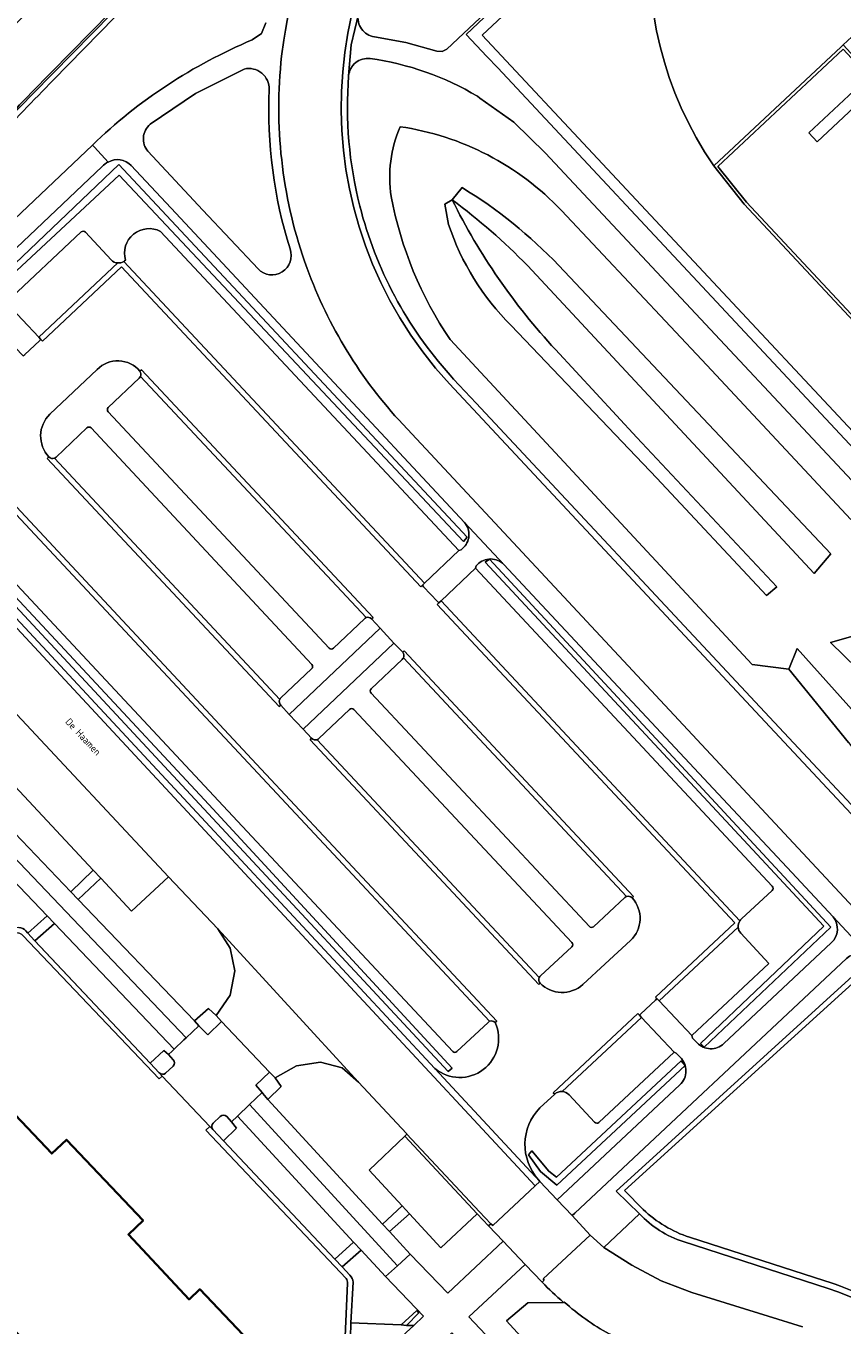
# Model space of a CAD drawing. Header units: metres. Extents: x 183400 to 185591, y 327112 to 329102.
# Tile 89 of 107: x 184531 to 184612, y 328553 to 328682. Entities that reach past the tile are written whole.
import ezdxf

# ---------------------------------------------------------------- set-up
doc = ezdxf.new("R2010")
doc.units = ezdxf.units.M
for name, color, linetype, lineweight in [('B-WE-GR-BEPLANTING_CULTUUR_BODEMBEDEKKER-GV', 90, 'Continuous', 18), ('B-WE-GR-BEPLANTING_CULTUUR_HEESTERS-GV', 90, 'Continuous', 18), ('B-WE-GR-GRAS-GV', 60, 'Continuous', 13), ('B-WE-GR-GROENVOORZIENING-GV', 80, 'Continuous', 18), ('B-WE-GR-HAAG-GV', 90, 'GR-HAAG1', 13), ('B-WE-IE-TERREINAFSCHEIDING_KUNSTMATIG_HEKWERK-G', 20, 'IE-TERREINAFSCHEIDING-KUNSTMATIG', 18), ('B-WE-OG-BEBOUWING-GV', 7, 'Continuous', 35), ('B-WE-OG-BEBOUWING_STRAATNAAM-T35', 50, 'Continuous', 35), ('B-WE-VH-GOOT-G', 170, 'Continuous', 18), ('B-WE-VH-VERHARDING-GV', 252, 'Continuous', 18), ('B-WE-VH-VERHARDING_ASFALT-GV', 252, 'Continuous', 18), ('B-WE-VH-VERHARDING_BETONSTRAATSTEEN-GV', 252, 'Continuous', 18), ('B-WE-VH-VERHARDING_TEGEL-GV', 252, 'Continuous', 18)]:
    doc.layers.add(name, color=color, linetype=linetype, lineweight=lineweight)
doc.styles.add('NLCS-ISO-M200-T25', font='NLCS-ISO.ttf')
doc.linetypes.add('GR-HAAG1', pattern='A,6,[176,NLCS.SHX,S=0.125,R=0,X=0,Y=0],-2', length=8)
doc.linetypes.add('IE-TERREINAFSCHEIDING-KUNSTMATIG', pattern='A,4,[82,NLCS.SHX,S=0.75,R=90,X=0,Y=0],4,-2', length=10)

msp = doc.modelspace()

# ---------------------------------------------------------------- linework, layer by layer
at = {"layer": 'B-WE-GR-BEPLANTING_CULTUUR_BODEMBEDEKKER-GV', "flags": 128}
for points in [[(184528.118, 328608.833), (184525.766, 328606.592), (184535.53, 328596.405), (184537.749, 328598.55), (184528.118, 328608.833)], [(184547.799, 328583.605), (184549.177, 328584.834), (184549.936, 328584.142), (184551.344, 328586.157), (184551.782, 328588.576), (184551.339, 328590.813), (184550.111, 328592.735), (184545.217, 328597.904), (184541.544, 328594.498), (184538.498, 328597.751), (184536.241, 328595.664), (184547.799, 328583.605)], [(184545.567, 328580.603), (184545.776, 328580.802), (184533.895, 328593.274), (184531.947, 328591.566), (184543.395, 328579.413), (184544.762, 328580.673), (184545.2, 328580.274), (184545.567, 328580.603)], [(184568.649, 328572.167), (184568.875, 328572.384), (184568.837, 328572.425), (184564.069, 328577.539), (184562.453, 328578.937), (184560.308, 328579.502), (184557.901, 328579.139), (184555.78, 328577.944), (184556.404, 328577.113), (184555.08, 328575.827), (184566.452, 328563.46), (184568.394, 328565.253), (184565.13, 328568.791), (184568.649, 328572.167)], [(184561.729, 328559.958), (184563.583, 328561.671), (184552.063, 328574.172), (184551.474, 328573.608), (184551.952, 328572.959), (184550.667, 328571.712), (184561.729, 328559.958)], [(184575.849, 328564.457), (184572.235, 328561.089), (184569.109, 328564.478), (184567.149, 328562.702), (184569.197, 328560.475), (184572.938, 328556.594), (184578.405, 328561.747), (184576.959, 328563.28), (184575.849, 328564.457)]]:
    msp.add_lwpolyline(points, close=True, dxfattribs=at)
for points in [[(184533.167, 328594.039), (184530.427, 328596.916), (184523.045, 328604.661), (184520.427, 328602.167), (184519.159, 328600.959), (184521.039, 328598.925), (184515.881, 328594.179), (184516.961, 328592.971, -0.1181316), (184517.711, 328593.209), (184522.664, 328593.078), (184530.373, 328592.875, -0.2022852), (184531.072, 328592.558), (184531.216, 328592.348), (184531.25, 328592.311)], [(184580.595, 328559.445), (184575.023, 328554.242), (184578.914, 328550.133), (184584.348, 328544.352), (184585.931, 328546.032), (184578.748, 328553.854), (184580.872, 328555.638), (184584.404, 328555.69, -0.0201258), (184582.284, 328557.695)]]:
    msp.add_lwpolyline(points, format="xyb", close=True, dxfattribs=at)
at = {"layer": 'B-WE-GR-BEPLANTING_CULTUUR_HEESTERS-GV', "flags": 128}
for points in [[(184620.744, 328628.961), (184586.403, 328665.65), (184582.619, 328669.693), (184579.468, 328672.775), (184576.118, 328675.154), (184575.875, 328675.327, 0.101217), (184565.217, 328679.068, 0.429135), (184563.086, 328677.352, 0.0819722), (184564.194, 328664.445, 0.1212508), (184573.157, 328647.665), (184573.504, 328647.283), (184575.728, 328644.902), (184603.435, 328615.248), (184618.209, 328599.444)], [(184612.673, 328611.218), (184606.765, 328618.491), (184603.13, 328618.947), (184573.156, 328651.187, -0.1022749), (184567.304, 328665.386, -0.1376179), (184568.183, 328672.311, -0.1693513), (184584.196, 328663.989), (184598.639, 328648.668), (184612.912, 328633.347, -0.2032879)]]:
    msp.add_lwpolyline(points, format="xyb", dxfattribs=at)
for points in [[(184574.242, 328630.341), (184574.381, 328630.466, 0.4224816), (184574.574, 328633.053), (184545.938, 328663.72), (184541.515, 328668.452, 0.3515018), (184539.216, 328668.8, 0.0962049), (184538.632, 328668.366), (184526.812, 328657.176), (184528.893, 328654.968), (184529.106, 328654.881), (184536.557, 328661.869, -0.388813), (184536.984, 328661.847), (184539.523, 328659.118, 0.2189161), (184540.186, 328658.795, 0.1393507), (184540.781, 328658.934, 0.0241756), (184540.938, 328659.068, -0.6596356), (184544.429, 328661.923), (184574.021, 328630.267)], [(184542.364, 328648.057, 0.4461263), (184538.132, 328648.227), (184533.44, 328643.796, 0.4073064), (184533.341, 328639.551, 0.3349083), (184533.896, 328639.421, 0.1260891), (184534.052, 328639.524), (184537.108, 328642.441, -0.399497), (184537.526, 328642.43), (184559.429, 328618.947, -0.4578132), (184559.409, 328618.532), (184556.37, 328615.64, 0.13945), (184556.25, 328615.495, 0.2972114), (184556.343, 328614.92), (184557.192, 328614.019), (184566.209, 328622.569), (184565.349, 328623.49, 0.3271324), (184564.814, 328623.609, 0.0865619), (184564.653, 328623.481), (184561.571, 328620.58, -0.4413146), (184561.145, 328620.58), (184539.233, 328644.036, -0.3962583), (184539.237, 328644.465), (184542.305, 328647.375), (184542.419, 328647.522, 0.274745)], [(184573.831, 328580.561, -0.404766), (184573.416, 328580.575), (184550.625, 328604.948), (184525.938, 328631.36, -0.4897357), (184525.959, 328631.795), (184529.127, 328634.862, 0.2976543), (184529.048, 328635.43, 0.3446616), (184525.421, 328635.866, 0.4227564), (184524.816, 328629.212), (184548.039, 328604.272), (184571.651, 328578.89, 0.7974784), (184577.622, 328583.436, 0.3264127), (184577.076, 328583.568, 0.1418502), (184576.914, 328583.455)], [(184611.161, 328593.929), (184607.055, 328598.337), (184598.809, 328607.152), (184578.49, 328628.879, 0.4201906), (184575.865, 328628.88), (184575.73, 328628.738), (184575.66, 328628.521), (184605.123, 328596.978, -0.4358296), (184605.111, 328596.542), (184602.06, 328593.719, 0.0634246), (184601.913, 328593.55, 0.186873), (184601.724, 328592.903, 0.1488156), (184601.99, 328592.297), (184604.785, 328589.309), (184597.129, 328582.148), (184597.2, 328581.905), (184597.652, 328581.43, 0.4168768), (184600.317, 328581.363), (184610.977, 328591.337, 0.3966329)], [(184591.204, 328595.818, 0.2812621), (184590.667, 328595.949, 0.1158552), (184590.5, 328595.845), (184587.391, 328592.952, -0.4179864), (184586.97, 328592.966), (184565.309, 328616.128, -0.4437884), (184565.334, 328616.554), (184568.402, 328619.474, 0.0568811), (184568.529, 328619.629, 0.308168), (184568.447, 328620.181), (184567.584, 328621.089), (184558.568, 328612.561), (184559.405, 328611.645, 0.2867173), (184559.974, 328611.504, 0.0114364), (184560.125, 328611.622), (184563.162, 328614.505, -0.3967615), (184563.598, 328614.498), (184585.239, 328591.375, -0.4195781), (184585.227, 328590.946), (184582.131, 328588.074, 0.125887), (184582.007, 328587.919, 0.294389), (184582.079, 328587.362, 0.4081359), (184586.33, 328587.231), (184588.532, 328589.281), (184591.054, 328591.575, 0.4119661)], [(184595.956, 328577.272, 0.4375001), (184595.965, 328580.008), (184595.595, 328580.414), (184595.387, 328580.506), (184587.925, 328573.526, -0.4398022), (184587.493, 328573.558), (184584.956, 328576.289, 0.1892384), (184584.265, 328576.614, 0.2187447), (184583.532, 328576.33), (184582.066, 328574.97, 0.3994092), (184581.933, 328567.857), (184582.067, 328567.684), (184583.774, 328565.869)]]:
    msp.add_lwpolyline(points, format="xyb", close=True, dxfattribs=at)
for points in [[(184527.761, 328656.627), (184540.274, 328668.565), (184574.86, 328631.582), (184574.484, 328631.178), (184540.321, 328667.515), (184528.173, 328656.22), (184527.761, 328656.627)], [(184573.356, 328578.912), (184572.971, 328578.588), (184548.73, 328604.659), (184524.33, 328630.842), (184524.056, 328631.784), (184524.582, 328631.969), (184525.021, 328631.008), (184549.202, 328605.087), (184573.356, 328578.912)], [(184597.994, 328581.365), (184610.237, 328592.995), (184576.638, 328629.122), (184577.05, 328629.396), (184610.947, 328592.908), (184598.372, 328580.992), (184597.994, 328581.365)], [(184580.926, 328570.327), (184581.268, 328570.711), (184582.956, 328568.701), (184583.709, 328568.092), (184596.076, 328579.661), (184596.463, 328579.184), (184583.735, 328567.328), (184582.138, 328568.663), (184580.926, 328570.327)]]:
    msp.add_lwpolyline(points, close=True, dxfattribs=at)
at = {"layer": 'B-WE-GR-GRAS-GV', "flags": 128}
for points in [[(184564.048, 328683.479, 0.4325479), (184565.642, 328681.231), (184568.775, 328680.671), (184571.834, 328679.793), (184572.356, 328679.763), (184572.816, 328680.011), (184581.626, 328688.296), (184584.064, 328690.589, -0.3099586), (184614.534, 328731.787, -0.2947752), (184662.205, 328720.049), (184664.34, 328722.062), (184658.545, 328728.272, 0.4018278), (184603.387, 328729.31), (184575.661, 328703.4, 0.1122405), (184565.73, 328688.831)], [(184557.268, 328660.182, -0.0864061), (184555.203, 328676.002, 0.4962463), (184552.721, 328678.03), (184547.875, 328675.603), (184543.399, 328672.547, 0.4216728), (184543.173, 328669.872), (184548.633, 328664.04), (184554.093, 328658.203, 0.810285)], [(184573.359, 328665.053, -0.041558), (184580.825, 328658.536), (184609.29, 328627.986), (184610.945, 328629.932), (184583.949, 328658.536, 0.0654154), (184574.335, 328666.273)], [(184580.825, 328658.536, 0.041558), (184573.359, 328665.053), (184574.335, 328666.273, -0.0654154), (184583.949, 328658.536), (184610.945, 328629.932), (184609.29, 328627.986)], [(184573.359, 328665.053, 0.0718299), (184583.612, 328650.203), (184591.686, 328641.493), (184605.567, 328626.654), (184604.546, 328625.804), (184593.651, 328637.46), (184579.21, 328652.603, -0.1182174), (184573.002, 328662.619), (184572.619, 328664.641)], [(184573.359, 328665.053), (184572.619, 328664.641), (184573.002, 328662.619, 0.1182174), (184579.21, 328652.603), (184593.651, 328637.46), (184604.546, 328625.804), (184605.567, 328626.654), (184591.686, 328641.493), (184583.612, 328650.203, -0.0718299)], [(184629.642, 328610.417, -0.0315299), (184631.614, 328609.285), (184645.652, 328594.766), (184648.933, 328597.648), (184630.502, 328617.31), (184626.705, 328617.017), (184621.824, 328613.218), (184613.108, 328621.777), (184610.888, 328621.152), (184620.109, 328612.18), (184624.951, 328609.605), (184627.239, 328608.33)], [(184650.405, 328590.268), (184650.584, 328588.423), (184651.361, 328585.708), (184647.585, 328583.351), (184638.851, 328591.969), (184629.316, 328602.636, 0.0943687), (184624.683, 328606.183), (184616.969, 328610.061), (184607.591, 328620.553), (184606.765, 328618.491), (184612.673, 328611.218), (184619.772, 328601.826), (184633.95, 328586.587, 0.0698617), (184644.401, 328578.101, 0.3960141), (184654.373, 328578.958, 0.1741215), (184656.644, 328587.028), (184652.114, 328591.863)], [(184644.506, 328560.419, -0.0598613), (184635.556, 328567.841), (184615.128, 328589.664, 0.396296), (184612.481, 328589.803), (184585.523, 328564.552), (184585.252, 328564.298), (184587.051, 328562.367), (184588.402, 328561.12), (184591.955, 328564.48), (184589.644, 328566.732), (184614.904, 328589.695), (184615.254, 328589.31), (184590.455, 328566.769), (184592.316, 328564.912, 0.1159442), (184596.91, 328562.147), (184610.349, 328557.828, -0.1275082), (184624.805, 328548.671), (184650.586, 328521.137), (184671.035, 328540.6, 0.1489025), (184677.311, 328551.706), (184677.506, 328552.582), (184678.261, 328552.657), (184678.298, 328552.915, -0.1482375), (184649.276, 328557.685, -0.0272074)], [(184623.882, 328548.665), (184648.175, 328522.717), (184650.599, 328520.206), (184673.101, 328541.836, 0.1091432), (184677.787, 328550.836), (184678.261, 328552.657), (184677.506, 328552.582), (184677.311, 328551.706, -0.1489025), (184671.035, 328540.6), (184650.586, 328521.137), (184624.805, 328548.671, 0.1275082), (184610.349, 328557.828), (184596.91, 328562.147, -0.1159442), (184592.316, 328564.912), (184590.455, 328566.769), (184615.254, 328589.31), (184614.904, 328589.695), (184589.644, 328566.732), (184591.955, 328564.48, 0.1273496), (184596.287, 328561.712), (184610.679, 328557.05, -0.1269075)], [(184562.446, 328559.196), (184563.215, 328558.379, -0.1705718), (184563.523, 328557.686), (184563.32, 328553.666), (184563.319, 328553.651), (184568.305, 328553.447), (184569.841, 328554.879), (184570.04, 328554.658), (184568.827, 328553.402), (184569.55, 328553.379), (184570.511, 328554.316), (184566.741, 328558.243), (184564.315, 328560.876)], [(184599.337, 328528.926), (184610.544, 328539.276), (184617.954, 328531.251), (184618.205, 328531.093), (184618.482, 328531.201), (184621.769, 328534.169), (184619.688, 328536.354), (184615.025, 328541.673), (184610.997, 328544.755), (184606.368, 328546.83), (184594.808, 328550.384), (184592.118, 328551.371), (184588.933, 328552.552, -0.0553677), (184584.465, 328555.721), (184584.421, 328555.675), (184584.404, 328555.69), (184580.872, 328555.638), (184578.748, 328553.854), (184585.931, 328546.032), (184584.348, 328544.352), (184599.07, 328528.68)]]:
    msp.add_lwpolyline(points, format="xyb", close=True, dxfattribs=at)
for points in [[(184553.231, 328697.689), (184531.627, 328675.691, 0.0099987), (184519.245, 328662.471), (184511.131, 328653.862), (184511.572, 328653.463, 0.3049046), (184510.611, 328644.841), (184537.658, 328670.493, -0.0929453), (184553.512, 328680.915), (184554.443, 328681.568), (184554.877, 328682.619)], [(184553.691, 328697.304), (184533.777, 328676.935, 0.0082609), (184522.125, 328664.617), (184512.909, 328654.548, 0.2246223), (184511.281, 328645.805), (184510.859, 328645.673, -0.2045842), (184511.94, 328653.958, -0.052896), (184513.285, 328655.766), (184519.373, 328662.356, -0.0100434), (184531.75, 328675.57), (184553.354, 328697.568)], [(184617.724, 328685.22), (184621.068, 328681.561), (184609.568, 328670.815), (184608.734, 328671.704), (184614.685, 328677.256), (184612.147, 328680.003), (184599.717, 328668.376), (184602.547, 328664.819), (184631.361, 328634.006), (184659.293, 328604.156), (184663.737, 328608.31), (184666.305, 328605.533), (184661.91, 328601.407, 0.3789971), (184709.686, 328599.426)], [(184612.912, 328633.347), (184598.639, 328648.668), (184584.196, 328663.989, 0.1693513), (184568.183, 328672.311, 0.1376179), (184567.304, 328665.386, 0.1022749), (184573.156, 328651.187), (184603.13, 328618.947), (184606.765, 328618.491), (184607.591, 328620.553), (184616.969, 328610.061)], [(184620.109, 328612.18), (184610.888, 328621.152), (184613.108, 328621.777, 0.2007771)], [(184623.882, 328548.665, 0.1269075), (184610.679, 328557.05), (184596.287, 328561.712, -0.1273496), (184591.955, 328564.48), (184588.402, 328561.12), (184591.194, 328559.37), (184594.083, 328557.812), (184595.476, 328557.287), (184597.154, 328556.654), (184604.71, 328554.326), (184608.119, 328553.275)]]:
    msp.add_lwpolyline(points, format="xyb", dxfattribs=at)
at = {"layer": 'B-WE-GR-GROENVOORZIENING-GV', "flags": 128}
msp.add_lwpolyline([(184621.838, 328764.989), (184614.659, 328757.824), (184613.894, 328758.511), (184613.508, 328758.858), (184591.409, 328736.331), (184575.813, 328720.445), (184553.354, 328697.568), (184531.75, 328675.57, 0.0100434), (184519.373, 328662.356), (184513.285, 328655.766, 0.052896), (184511.94, 328653.958, 0.2045842), (184510.859, 328645.673), (184511.281, 328645.805, -0.2246223), (184512.909, 328654.548), (184522.125, 328664.617, -0.0082609), (184533.777, 328676.935), (184553.691, 328697.304), (184591.718, 328736.017), (184613.612, 328758.225), (184614.712, 328757.171), (184620.197, 328762.645), (184622.192, 328764.636)], format="xyb", close=True, dxfattribs=at)
for points in [[(184574.484, 328631.178), (184574.86, 328631.582), (184540.274, 328668.565), (184527.761, 328656.627), (184528.173, 328656.22), (184540.321, 328667.515), (184574.484, 328631.178)], [(184524.056, 328631.784), (184524.33, 328630.842), (184548.73, 328604.659), (184572.971, 328578.588), (184573.356, 328578.912), (184549.202, 328605.087), (184525.021, 328631.008), (184524.582, 328631.969), (184524.056, 328631.784)], [(184577.05, 328629.396), (184576.638, 328629.122), (184610.237, 328592.995), (184597.994, 328581.365), (184598.372, 328580.992), (184610.947, 328592.908), (184577.05, 328629.396)], [(184596.463, 328579.184), (184596.076, 328579.661), (184583.709, 328568.092), (184582.956, 328568.701), (184581.268, 328570.711), (184580.926, 328570.327), (184582.138, 328568.663), (184583.735, 328567.328), (184596.463, 328579.184)], [(184568.305, 328553.447), (184568.827, 328553.402), (184570.04, 328554.658), (184569.841, 328554.879), (184568.305, 328553.447)]]:
    msp.add_lwpolyline(points, close=True, dxfattribs=at)
at = {"layer": 'B-WE-GR-HAAG-GV', "flags": 128}
for points in [[(184614.712, 328757.171), (184620.197, 328762.645), (184622.192, 328764.636), (184621.838, 328764.989), (184614.659, 328757.824), (184613.894, 328758.511), (184613.508, 328758.858), (184591.409, 328736.331), (184575.813, 328720.445), (184553.354, 328697.568), (184531.75, 328675.57, 0.0100434), (184519.373, 328662.356), (184513.285, 328655.766, 0.052896), (184511.94, 328653.958, 0.2045842), (184510.859, 328645.673), (184511.281, 328645.805, -0.2246223), (184512.909, 328654.548), (184522.125, 328664.617, -0.0082609), (184533.777, 328676.935), (184553.691, 328697.304), (184591.718, 328736.017), (184613.612, 328758.225)], [(184671.035, 328540.6), (184650.586, 328521.137), (184624.805, 328548.671, 0.1275082), (184610.349, 328557.828), (184596.91, 328562.147, -0.1159442), (184592.316, 328564.912), (184590.455, 328566.769), (184615.254, 328589.31), (184614.904, 328589.695), (184589.644, 328566.732), (184591.955, 328564.48, 0.1273496), (184596.287, 328561.712), (184610.679, 328557.05, -0.1269075), (184623.882, 328548.665), (184648.175, 328522.717), (184650.599, 328520.206), (184673.101, 328541.836, 0.1091432), (184677.787, 328550.836), (184678.261, 328552.657), (184677.506, 328552.582), (184677.311, 328551.706, -0.1489025)]]:
    msp.add_lwpolyline(points, format="xyb", close=True, dxfattribs=at)
for points in [[(184574.484, 328631.178), (184574.86, 328631.582), (184540.274, 328668.565), (184527.761, 328656.627), (184528.173, 328656.22), (184540.321, 328667.515), (184574.484, 328631.178)], [(184524.056, 328631.784), (184524.33, 328630.842), (184548.73, 328604.659), (184572.971, 328578.588), (184573.356, 328578.912), (184549.202, 328605.087), (184525.021, 328631.008), (184524.582, 328631.969), (184524.056, 328631.784)], [(184577.05, 328629.396), (184576.638, 328629.122), (184610.237, 328592.995), (184597.994, 328581.365), (184598.372, 328580.992), (184610.947, 328592.908), (184577.05, 328629.396)], [(184596.463, 328579.184), (184596.076, 328579.661), (184583.709, 328568.092), (184582.956, 328568.701), (184581.268, 328570.711), (184580.926, 328570.327), (184582.138, 328568.663), (184583.735, 328567.328), (184596.463, 328579.184)], [(184568.827, 328553.402), (184570.04, 328554.658), (184569.841, 328554.879), (184568.305, 328553.447), (184568.827, 328553.402)]]:
    msp.add_lwpolyline(points, close=True, dxfattribs=at)
at = {"layer": 'B-WE-IE-TERREINAFSCHEIDING_KUNSTMATIG_HEKWERK-G', "flags": 128}
msp.add_lwpolyline([(184637.146, 328569.328), (184615.169, 328592.714), (184614.079, 328593.891), (184568.45, 328642.8)], dxfattribs=at)
at = {"layer": 'B-WE-IE-TERREINAFSCHEIDING_KUNSTMATIG_HEKWERK-G'}
for centre, radius, start, end in [((184602.755, 328674.263), 46.569, 133.07013, 171.81581), ((184602.74, 328674.198), 46.588, 173.68237, 199.08572), ((184601.868, 328673.954), 45.688, 200.10295, 222.99197)]:
    msp.add_arc(centre, radius, start, end, dxfattribs=at)
at = {"layer": 'B-WE-OG-BEBOUWING-GV', "flags": 128}
msp.add_lwpolyline([(184527.735, 328550.038), (184527.304, 328549.63), (184539.663, 328536.562), (184554.424, 328550.548), (184548.314, 328556.986), (184547.26, 328555.986), (184541.236, 328562.415), (184542.69, 328563.792), (184535.084, 328571.818), (184533.629, 328570.44), (184527.538, 328576.825), (184528.597, 328577.82), (184522.508, 328584.298), (184507.756, 328570.312), (184520.116, 328557.236), (184520.535, 328557.633), (184523.143, 328560.1), (184530.331, 328552.495), (184527.735, 328550.038)], close=True, dxfattribs=at)
at = {"layer": 'B-WE-VH-GOOT-G', "flags": 128}
for points in [[(184563.086, 328677.352), (184563.338, 328680.448), (184564.048, 328683.479)], [(184532.354, 328651.426), (184540.186, 328658.795)], [(184540.781, 328658.934), (184570.619, 328627.042)], [(184542.419, 328647.522), (184564.814, 328623.609)], [(184573.157, 328647.665), (184573.504, 328647.283), (184575.728, 328644.902)], [(184575.728, 328644.902), (184603.435, 328615.248), (184618.209, 328599.444)], [(184556.25, 328615.495), (184533.896, 328639.421)], [(184529.127, 328634.862), (184554.068, 328608.194), (184577.076, 328583.568)], [(184571.651, 328578.89), (184548.039, 328604.272), (184524.816, 328629.212)], [(184572.258, 328625.278), (184601.913, 328593.55)], [(184568.529, 328619.629), (184590.667, 328595.949)], [(184582.007, 328587.919), (184559.974, 328611.504)], [(184531.072, 328592.558), (184531.216, 328592.348), (184531.25, 328592.311)], [(184531.25, 328592.311), (184531.915, 328591.6), (184543.395, 328579.413)], [(184601.724, 328592.903), (184593.893, 328585.605)], [(184592.156, 328583.957), (184584.265, 328576.614)], [(184543.395, 328579.413), (184544.301, 328578.451)], [(184544.591, 328578.111), (184544.301, 328578.451)], [(184582.067, 328567.684), (184571.651, 328578.89)], [(184549.602, 328572.843), (184549.306, 328573.131)], [(184549.602, 328572.843), (184550.667, 328571.712)], [(184550.667, 328571.712), (184561.729, 328559.958)], [(184575.849, 328564.457), (184568.649, 328572.167)], [(184576.959, 328563.28), (184575.849, 328564.457)], [(184561.729, 328559.958), (184562.446, 328559.196)], [(184562.446, 328559.196), (184563.215, 328558.379)], [(184563.523, 328557.686), (184563.32, 328553.666), (184563.319, 328553.651)], [(184563.319, 328553.651), (184563.257, 328552.194), (184563.194, 328549.933)]]:
    msp.add_lwpolyline(points, dxfattribs=at)
at = {"layer": 'B-WE-VH-GOOT-G', "extrusion": (0, 0, -1)}
for centre, radius, start, end in [((-184602.739, 328674.255), 39.774, 345.72111, 4.46584), ((-184562.383, 328557.594), 1.144, 136.67775, 175.39728)]:
    msp.add_arc(centre, radius, start, end, dxfattribs=at)
at = {"layer": 'B-WE-VH-GOOT-G'}
msp.add_arc((184602.765, 328674.264), 39.801, 194.28198, 221.93563, dxfattribs=at)
at = {"layer": 'B-WE-VH-VERHARDING-GV', "flags": 128}
for points in [[(184585.431, 328689.925), (184576.335, 328681.406), (184624.104, 328630.343), (184668.461, 328582.908), (184672.028, 328586.14, 0.3220773), (184721.289, 328600.16, 0.2511028), (184728.641, 328640.885), (184731.681, 328643.711), (184693.864, 328684.132), (184661.269, 328719, 0.3065466), (184613.267, 328729.839, 0.3024047)], [(184710.124, 328599.397, -0.3840245), (184661.476, 328601.411), (184660.319, 328602.596), (184659.279, 328603.732), (184631.142, 328633.801), (184602.326, 328664.616), (184599.323, 328668.418, -0.3693445), (184604.312, 328715.423, -0.3725536), (184651.814, 328717.498), (184655.72, 328713.912), (184686.922, 328680.571), (184688.373, 328679.027), (184713.445, 328652.196), (184713.879, 328651.732), (184715.183, 328650.207), (184716.572, 328648.374, -0.3581746), (184713.296, 328602.363), (184711.754, 328600.832)], [(184604.312, 328715.423, 0.3693445), (184599.323, 328668.418), (184611.944, 328680.223), (184612.163, 328680.428), (184617.305, 328685.239), (184633.865, 328700.726), (184639, 328705.523), (184651.814, 328717.498, 0.3725536)]]:
    msp.add_lwpolyline(points, format="xyb", close=True, dxfattribs=at)
at = {"layer": 'B-WE-VH-VERHARDING_ASFALT-GV', "flags": 128}
for points in [[(184506.792, 328657.788), (184507.489, 328657.158), (184510.153, 328654.747), (184511.131, 328653.862), (184519.245, 328662.471, -0.0099987), (184531.627, 328675.691), (184553.231, 328697.689), (184575.69, 328720.566), (184591.286, 328736.452), (184608.075, 328753.566), (184611.916, 328757.396), (184607.468, 328761.674), (184603.503, 328757.607), (184593.373, 328746.877), (184554.906, 328707.681), (184552.797, 328705.52), (184538.06, 328690.85), (184533.66, 328686.244), (184531.413, 328683.891), (184524.454, 328676.702), (184522.28, 328674.47)], [(184602.902, 328729.726, -0.4041167), (184659.158, 328728.542), (184664.885, 328722.4), (184666.897, 328720.25), (184698.702, 328686.2), (184729.088, 328653.713, -0.4066412), (184726.326, 328597.098), (184699.56, 328572.045, -0.4191093), (184641.871, 328573.217), (184602.977, 328614.807), (184573.093, 328646.807, -0.4139198), (184575.287, 328703.905)], [(184721.869, 328599.102, 0.24926), (184729.911, 328640.537), (184733.271, 328643.647), (184663.643, 328718.108), (184662.579, 328719.266, 0.2984945), (184614.609, 328731.517, 0.310087), (184584.318, 328690.512), (184574.756, 328681.456), (184576.809, 328679.291), (184577.899, 328678.149), (184625.965, 328626.695), (184628.966, 328623.499), (184668.4, 328581.347), (184670.167, 328582.957), (184671.362, 328584.014), (184672.292, 328584.831), (184674.025, 328584.284), (184678.29, 328583.245, 0.2775015)], [(184729.911, 328640.537, -0.24926), (184721.869, 328599.102, -0.2775015), (184678.29, 328583.245), (184674.025, 328584.284), (184672.292, 328584.831), (184671.362, 328584.014), (184670.167, 328582.957), (184668.4, 328581.347), (184628.966, 328623.499), (184625.965, 328626.695), (184577.899, 328678.149), (184576.809, 328679.291), (184574.756, 328681.456), (184584.318, 328690.512, -0.310087), (184614.609, 328731.517, -0.2984945), (184662.579, 328719.266), (184663.643, 328718.108), (184733.271, 328643.647)], [(184672.028, 328586.14), (184668.461, 328582.908), (184624.104, 328630.343), (184576.335, 328681.406), (184585.431, 328689.925, -0.3024047), (184613.267, 328729.839, -0.3065466), (184661.269, 328719), (184693.864, 328684.132), (184731.681, 328643.711), (184728.641, 328640.885, -0.2511028), (184721.289, 328600.16, -0.3220773)], [(184555.203, 328676.002, 0.0864061), (184557.268, 328660.182, -0.810285), (184554.093, 328658.203), (184548.633, 328664.04), (184543.173, 328669.872, -0.4216728), (184543.399, 328672.547), (184547.875, 328675.603), (184552.721, 328678.03, -0.4962463)], [(184530.945, 328649.705), (184532.413, 328651.067), (184532.558, 328651.202), (184532.354, 328651.426), (184529.106, 328654.881), (184528.893, 328654.968), (184526.812, 328657.176), (184538.632, 328668.366, -0.0962049), (184539.216, 328668.8), (184537.854, 328670.28), (184537.658, 328670.493), (184510.611, 328644.841, 0.072816), (184511.929, 328643.018), (184525.206, 328655.653), (184527.256, 328653.449), (184527.354, 328653.236), (184530.595, 328649.781), (184530.806, 328649.57)], [(184574.381, 328630.466), (184574.242, 328630.341), (184574.021, 328630.267), (184570.619, 328627.042), (184570.401, 328626.83), (184570.527, 328626.681), (184571.892, 328625.222), (184572.048, 328625.073), (184572.256, 328625.281), (184572.258, 328625.278), (184575.66, 328628.521), (184575.73, 328628.738), (184575.865, 328628.88, -0.4201906), (184578.49, 328628.879), (184574.574, 328633.053, -0.4224816)], [(184593.893, 328585.605), (184593.677, 328585.82), (184593.541, 328585.68), (184592.091, 328584.317), (184591.942, 328584.19), (184592.156, 328583.957), (184595.387, 328580.506), (184595.595, 328580.414), (184595.965, 328580.008, -0.4375001), (184595.956, 328577.272), (184583.774, 328565.869), (184585.252, 328564.298), (184585.523, 328564.552), (184612.481, 328589.803, -0.396296), (184615.128, 328589.664), (184611.161, 328593.929, -0.3966329), (184610.977, 328591.337), (184600.317, 328581.363, -0.4168768), (184597.652, 328581.43), (184597.2, 328581.905), (184597.129, 328582.148)]]:
    msp.add_lwpolyline(points, format="xyb", close=True, dxfattribs=at)
for points in [[(184733.104, 328658.422), (184670.964, 328724.933), (184669.951, 328726), (184664.421, 328731.953, 0.2871349), (184616.653, 328744.597, 0.1153761), (184598.838, 328734.35), (184570.954, 328708.282, 0.1706892), (184556.661, 328680.892), (184556.435, 328679.325, 0.1112992), (184558.713, 328658.965), (184558.964, 328658.251, 0.1002056), (184568.45, 328642.8), (184614.079, 328593.891), (184615.169, 328592.714), (184637.146, 328569.328), (184637.609, 328568.835, 0.0686447), (184647.499, 328560.85), (184648.865, 328560.085, 0.169693), (184679.744, 328555.139), (184684.07, 328556.127), (184685.477, 328556.579, 0.1083337)], [(184685.477, 328556.579), (184684.07, 328556.127), (184679.744, 328555.139, -0.169693), (184648.865, 328560.085), (184647.499, 328560.85, -0.0686447), (184637.609, 328568.835), (184637.146, 328569.328), (184615.169, 328592.714), (184614.079, 328593.891), (184568.45, 328642.8, -0.1002056), (184558.964, 328658.251), (184558.713, 328658.965, -0.1112992), (184556.435, 328679.325), (184556.661, 328680.892, -0.1706892), (184570.954, 328708.282), (184598.838, 328734.35, -0.1153761), (184616.653, 328744.597, -0.2871349), (184664.421, 328731.953), (184669.951, 328726), (184670.964, 328724.933), (184733.104, 328658.422, -0.0557604)], [(184581.626, 328688.296), (184572.816, 328680.011), (184572.356, 328679.763), (184571.834, 328679.793), (184568.775, 328680.671), (184565.642, 328681.231, -0.4325479), (184564.048, 328683.479), (184563.338, 328680.448), (184563.086, 328677.352, -0.429135), (184565.217, 328679.068, -0.101217), (184575.875, 328675.327), (184576.118, 328675.154), (184579.468, 328672.775), (184582.619, 328669.693), (184586.403, 328665.65), (184620.744, 328628.961)], [(184554.877, 328682.619), (184554.443, 328681.568), (184553.512, 328680.915, 0.0929453), (184537.658, 328670.493), (184537.854, 328670.28), (184539.216, 328668.8, -0.3515018), (184541.515, 328668.452), (184545.938, 328663.72), (184574.574, 328633.053), (184578.49, 328628.879), (184598.809, 328607.152), (184607.055, 328598.337), (184611.161, 328593.929), (184615.128, 328589.664), (184635.556, 328567.841, 0.0598613), (184644.506, 328560.419, 0.0272074), (184649.276, 328557.685, 0.1482375), (184678.298, 328552.915, 0.006418)], [(184608.119, 328553.275), (184604.71, 328554.326), (184597.154, 328556.654), (184595.476, 328557.287), (184594.083, 328557.812), (184591.194, 328559.37), (184588.402, 328561.12), (184587.051, 328562.367), (184582.387, 328558.032), (184582.487, 328557.882), (184582.284, 328557.695, 0.0201258), (184584.404, 328555.69), (184584.421, 328555.675), (184584.465, 328555.721, 0.0553677), (184588.933, 328552.552)]]:
    msp.add_lwpolyline(points, format="xyb", dxfattribs=at)
for points in [[(184514.164, 328631.095), (184545.217, 328597.904), (184550.111, 328592.735), (184564.069, 328577.539), (184568.837, 328572.425), (184568.875, 328572.384), (184576.075, 328564.674), (184577.204, 328563.491), (184577.379, 328563.32), (184581.608, 328567.257), (184547.533, 328603.882), (184512.763, 328641.258), (184508.426, 328637.243), (184514.164, 328631.095)], [(184525.058, 328607.331), (184513.522, 328619.366), (184512.856, 328620.06), (184500.914, 328632.519), (184499.416, 328634.082), (184496.379, 328637.25), (184495.236, 328636.013), (184496.666, 328634.692), (184546.959, 328581.926), (184548.235, 328583.107), (184547.799, 328583.605), (184536.241, 328595.664), (184535.53, 328596.405), (184525.766, 328606.592), (184525.058, 328607.331)], [(184566.209, 328622.569), (184557.192, 328614.019), (184558.568, 328612.561), (184567.584, 328621.089), (184566.209, 328622.569)], [(184550.111, 328592.735), (184551.339, 328590.813), (184551.782, 328588.576), (184551.344, 328586.157), (184549.936, 328584.142), (184550.463, 328583.563), (184555.22, 328578.516), (184555.78, 328577.944), (184557.901, 328579.139), (184560.308, 328579.502), (184562.453, 328578.937), (184564.069, 328577.539), (184550.111, 328592.735)], [(184554.494, 328576.499), (184553.243, 328575.301), (184567.92, 328559.314), (184569.197, 328560.475), (184567.149, 328562.702), (184566.452, 328563.46), (184555.08, 328575.827), (184554.569, 328576.409), (184554.494, 328576.499)]]:
    msp.add_lwpolyline(points, close=True, dxfattribs=at)
at = {"layer": 'B-WE-VH-VERHARDING_BETONSTRAATSTEEN-GV', "flags": 128}
for points in [[(184659.158, 328728.542, 0.4041167), (184602.902, 328729.726), (184575.287, 328703.905, 0.4139198), (184573.093, 328646.807), (184602.977, 328614.807), (184641.871, 328573.217, 0.4191093), (184699.56, 328572.045), (184726.326, 328597.098, 0.4066412), (184729.088, 328653.713), (184698.702, 328686.2), (184666.897, 328720.25), (184664.885, 328722.4)], [(184536.984, 328661.847, 0.388813), (184536.557, 328661.869), (184529.106, 328654.881), (184532.354, 328651.426), (184540.186, 328658.795, -0.2189161), (184539.523, 328659.118)], [(184540.938, 328659.068, -0.0241756), (184540.781, 328658.934), (184570.619, 328627.042), (184574.021, 328630.267), (184544.429, 328661.923, 0.6596356)], [(184532.558, 328651.202), (184532.702, 328651.044), (184540.558, 328658.405), (184570.242, 328626.676), (184570.401, 328626.83), (184570.619, 328627.042), (184540.781, 328658.934, -0.1393507), (184540.186, 328658.795), (184532.354, 328651.426)], [(184581.608, 328567.257), (184582.067, 328567.684), (184571.651, 328578.89), (184548.039, 328604.272), (184524.816, 328629.212), (184514.317, 328640.463), (184513.205, 328641.667), (184511.929, 328643.018, -0.072816), (184510.611, 328644.841, -0.3049046), (184511.572, 328653.463), (184511.131, 328653.862, 0.3668972), (184511.126, 328643.017), (184512.763, 328641.258), (184547.533, 328603.882)], [(184538.132, 328648.227, -0.4461263), (184542.364, 328648.057), (184542.518, 328648.196), (184565.505, 328623.628), (184565.349, 328623.49), (184566.209, 328622.569), (184567.584, 328621.089), (184568.447, 328620.181), (184568.581, 328620.331), (184591.355, 328595.954), (184591.204, 328595.818, -0.4119661), (184591.054, 328591.575), (184588.532, 328589.281), (184586.33, 328587.231, -0.4081359), (184582.079, 328587.362), (184581.949, 328587.216), (184559.258, 328611.5), (184559.405, 328611.645), (184558.568, 328612.561), (184557.192, 328614.019), (184556.343, 328614.92), (184556.194, 328614.784), (184533.189, 328639.413), (184533.341, 328639.551, -0.4073064), (184533.44, 328643.796)], [(184565.349, 328623.49), (184565.505, 328623.628), (184542.518, 328648.196), (184542.364, 328648.057, -0.274745), (184542.419, 328647.522), (184564.814, 328623.609, -0.3271324)], [(184561.145, 328620.58, 0.4413146), (184561.571, 328620.58), (184564.653, 328623.481, -0.0865619), (184564.814, 328623.609), (184542.419, 328647.522), (184542.305, 328647.375), (184539.237, 328644.465, 0.3962583), (184539.233, 328644.036)], [(184559.429, 328618.947), (184537.526, 328642.43, 0.399497), (184537.108, 328642.441), (184534.052, 328639.524, -0.1260891), (184533.896, 328639.421), (184556.25, 328615.495, -0.13945), (184556.37, 328615.64), (184559.409, 328618.532, 0.4578132)], [(184533.341, 328639.551), (184533.189, 328639.413), (184556.194, 328614.784), (184556.343, 328614.92, -0.2972114), (184556.25, 328615.495), (184533.896, 328639.421, -0.3349083)], [(184573.416, 328580.575, 0.404766), (184573.831, 328580.561), (184576.914, 328583.455, -0.1418502), (184577.076, 328583.568), (184554.068, 328608.194), (184529.127, 328634.862), (184525.959, 328631.795, 0.4897357), (184525.938, 328631.36), (184550.625, 328604.948)], [(184577.076, 328583.568, -0.3264127), (184577.622, 328583.436), (184577.777, 328583.58), (184554.419, 328608.584), (184529.192, 328635.585), (184529.048, 328635.43, -0.2976543), (184529.127, 328634.862), (184554.068, 328608.194)], [(184601.913, 328593.55, -0.0634246), (184602.06, 328593.719), (184605.111, 328596.542, 0.4358296), (184605.123, 328596.978), (184575.66, 328628.521), (184572.258, 328625.278)], [(184593.677, 328585.82), (184593.893, 328585.605), (184601.724, 328592.903, -0.186873), (184601.913, 328593.55), (184572.258, 328625.278), (184572.256, 328625.281), (184572.048, 328625.073), (184571.886, 328624.911), (184601.41, 328593.325), (184593.527, 328585.969)], [(184587.391, 328592.952), (184590.5, 328595.845, -0.1158552), (184590.667, 328595.949), (184568.529, 328619.629, -0.0568811), (184568.402, 328619.474), (184565.334, 328616.554, 0.4437884), (184565.309, 328616.128), (184586.97, 328592.966, 0.4179864)], [(184590.667, 328595.949, -0.2812621), (184591.204, 328595.818), (184591.355, 328595.954), (184568.581, 328620.331), (184568.447, 328620.181, -0.308168), (184568.529, 328619.629)], [(184582.131, 328588.074), (184585.227, 328590.946, 0.4195781), (184585.239, 328591.375), (184563.598, 328614.498, 0.3967615), (184563.162, 328614.505), (184560.125, 328611.622, -0.0114364), (184559.974, 328611.504), (184582.007, 328587.919, -0.125887)], [(184582.079, 328587.362, -0.294389), (184582.007, 328587.919), (184559.974, 328611.504, -0.2867173), (184559.405, 328611.645), (184559.258, 328611.5), (184581.949, 328587.216)], [(184601.724, 328592.903), (184593.893, 328585.605), (184597.129, 328582.148), (184604.785, 328589.309), (184601.99, 328592.297, -0.1488156)], [(184550.463, 328583.563), (184549.131, 328582.215), (184548.292, 328583.042), (184548.235, 328583.107), (184546.959, 328581.926), (184546.749, 328581.732), (184545.776, 328580.802), (184545.567, 328580.603), (184545.2, 328580.274), (184545.678, 328579.746, -0.4119546), (184545.661, 328579.127), (184544.926, 328578.422, -0.4047457), (184544.301, 328578.451), (184544.591, 328578.111), (184549.306, 328573.131), (184549.602, 328572.843, -0.3974383), (184549.636, 328573.457), (184550.353, 328574.136, -0.400316), (184550.985, 328574.111), (184551.474, 328573.608), (184552.063, 328574.172), (184553.243, 328575.301), (184554.494, 328576.499), (184553.872, 328577.249), (184555.22, 328578.516)], [(184583.532, 328576.33, -0.2187447), (184584.265, 328576.614), (184592.156, 328583.957), (184591.942, 328584.19), (184591.794, 328584.351), (184583.373, 328576.485)], [(184595.387, 328580.506), (184592.156, 328583.957), (184584.265, 328576.614, -0.1892384), (184584.956, 328576.289), (184587.493, 328573.558, 0.4398022), (184587.925, 328573.526)], [(184545.661, 328579.127, 0.4119546), (184545.678, 328579.746), (184545.2, 328580.274), (184544.762, 328580.673), (184543.395, 328579.413), (184544.301, 328578.451, 0.4047457), (184544.926, 328578.422)], [(184549.602, 328572.843), (184550.667, 328571.712), (184551.952, 328572.959), (184551.474, 328573.608), (184550.985, 328574.111, 0.400316), (184550.353, 328574.136), (184549.636, 328573.457, 0.3974383)], [(184563.194, 328549.933), (184563.257, 328552.192), (184563.257, 328552.194), (184563.319, 328553.651), (184563.32, 328553.666), (184563.523, 328557.686, 0.1705718), (184563.215, 328558.379), (184562.446, 328559.196), (184561.729, 328559.958), (184550.667, 328571.712), (184549.602, 328572.843), (184549.306, 328573.131), (184548.922, 328572.773), (184562.825, 328558.04, -0.2184021), (184562.982, 328557.578), (184562.657, 328550.026), (184562.601, 328548.723), (184562.589, 328548.437), (184563.167, 328548.958), (184563.175, 328549.262)]]:
    msp.add_lwpolyline(points, format="xyb", close=True, dxfattribs=at)
for points in [[(184696.075, 328569.827, -0.0858502), (184684.172, 328563.313), (184682.127, 328562.674), (184677.978, 328561.736, -0.1238253), (184658.604, 328563.239), (184656.364, 328564.066), (184652.341, 328565.958, -0.0788296), (184642.426, 328573.538), (184620.924, 328596.539), (184618.209, 328599.444), (184603.435, 328615.248), (184575.728, 328644.902), (184573.504, 328647.283), (184573.157, 328647.665, -0.1212508), (184564.194, 328664.445, -0.0819722), (184563.086, 328677.352), (184563.338, 328680.448), (184564.048, 328683.479)], [(184529.192, 328635.585), (184554.419, 328608.584), (184577.777, 328583.58), (184577.622, 328583.436, -0.7974784), (184571.651, 328578.89), (184582.067, 328567.684), (184581.933, 328567.857, -0.3994092), (184582.066, 328574.97), (184583.532, 328576.33), (184583.373, 328576.485), (184591.794, 328584.351), (184591.942, 328584.19), (184592.091, 328584.317), (184593.541, 328585.68), (184593.677, 328585.82), (184593.527, 328585.969), (184601.41, 328593.325), (184571.886, 328624.911), (184572.048, 328625.073), (184571.892, 328625.222), (184570.527, 328626.681), (184570.401, 328626.83), (184570.242, 328626.676), (184540.558, 328658.405), (184532.702, 328651.044), (184532.558, 328651.202), (184532.413, 328651.067), (184530.945, 328649.705)], [(184562.657, 328550.026), (184562.982, 328557.578, 0.2184021), (184562.825, 328558.04), (184548.922, 328572.773), (184549.306, 328573.131), (184544.591, 328578.111), (184544.29, 328577.849), (184530.745, 328592.089, 0.2186044), (184530.273, 328592.316), (184522.639, 328592.482), (184517.737, 328592.589, 0.2403743), (184517.288, 328592.459), (184509.076, 328584.711), (184499.285, 328575.474, 0.2174173), (184499.105, 328575.04), (184499.45, 328565.105, 0.1503193), (184499.626, 328564.744), (184526.515, 328536.163)], [(184530.745, 328592.089), (184544.29, 328577.849), (184544.591, 328578.111), (184544.301, 328578.451), (184543.395, 328579.413), (184531.947, 328591.566), (184531.915, 328591.6), (184531.25, 328592.311), (184531.216, 328592.348), (184531.072, 328592.558, 0.2022852), (184530.373, 328592.875)]]:
    msp.add_lwpolyline(points, format="xyb", dxfattribs=at)
for points in [[(184527.426, 328609.572), (184528.118, 328608.833), (184537.749, 328598.55), (184538.498, 328597.751), (184541.544, 328594.498), (184545.217, 328597.904), (184514.164, 328631.095), (184510.49, 328627.654), (184515.344, 328622.471), (184516.083, 328621.683), (184527.426, 328609.572)], [(184549.936, 328584.142), (184549.177, 328584.834), (184547.799, 328583.605), (184548.235, 328583.107), (184548.292, 328583.042), (184549.131, 328582.215), (184550.463, 328583.563), (184549.936, 328584.142)], [(184520.535, 328557.633), (184520.116, 328557.236), (184507.756, 328570.312), (184522.508, 328584.298), (184528.597, 328577.82), (184527.538, 328576.825), (184533.629, 328570.44), (184535.084, 328571.818), (184542.69, 328563.792), (184541.236, 328562.415), (184547.26, 328555.986), (184548.314, 328556.986), (184554.424, 328550.548), (184539.663, 328536.562), (184527.304, 328549.63), (184527.735, 328550.038), (184530.331, 328552.495), (184523.143, 328560.1), (184520.535, 328557.633)], [(184555.22, 328578.516), (184553.872, 328577.249), (184554.494, 328576.499), (184554.569, 328576.409), (184555.08, 328575.827), (184556.404, 328577.113), (184555.78, 328577.944), (184555.22, 328578.516)], [(184568.394, 328565.253), (184569.109, 328564.478), (184572.235, 328561.089), (184575.849, 328564.457), (184568.649, 328572.167), (184565.13, 328568.791), (184568.394, 328565.253)], [(184577.204, 328563.491), (184576.075, 328564.674), (184568.875, 328572.384), (184568.649, 328572.167), (184575.849, 328564.457), (184576.959, 328563.28), (184577.204, 328563.491)], [(184581.608, 328567.257), (184577.379, 328563.32), (184577.204, 328563.491), (184576.959, 328563.28), (184578.405, 328561.747), (184580.595, 328559.445), (184582.284, 328557.695), (184582.487, 328557.882), (184582.387, 328558.032), (184587.051, 328562.367), (184585.252, 328564.298), (184583.774, 328565.869), (184582.067, 328567.684), (184581.608, 328567.257)], [(184578.914, 328550.133), (184575.023, 328554.242), (184580.595, 328559.445), (184578.405, 328561.747), (184572.938, 328556.594), (184569.197, 328560.475), (184567.92, 328559.314), (184566.741, 328558.243), (184570.511, 328554.316), (184569.55, 328553.379), (184568.042, 328551.987), (184565.183, 328549.273), (184567.358, 328546.957), (184573.341, 328552.657), (184573.991, 328551.956), (184574.223, 328551.715), (184577.206, 328548.55), (184578.914, 328550.133)], [(184563.319, 328553.651), (184563.257, 328552.194), (184563.257, 328552.192), (184566.916, 328552.028), (184567.37, 328552.011), (184568.042, 328551.987), (184569.55, 328553.379), (184568.827, 328553.402), (184568.305, 328553.447), (184563.319, 328553.651)]]:
    msp.add_lwpolyline(points, close=True, dxfattribs=at)
at = {"layer": 'B-WE-VH-VERHARDING_TEGEL-GV', "flags": 128}
for points in [[(184617.305, 328685.239), (184617.507, 328685.017), (184620.373, 328681.876), (184620.35, 328681.855), (184615.307, 328677.146), (184615.512, 328676.927), (184615.231, 328676.665), (184614.685, 328677.256), (184608.734, 328671.704), (184609.568, 328670.815), (184621.068, 328681.561), (184617.724, 328685.22), (184633.835, 328700.287), (184637.212, 328696.651), (184648.733, 328707.414), (184647.917, 328708.319), (184641.994, 328702.762), (184642.536, 328702.182), (184642.283, 328701.945), (184642.078, 328702.164), (184637.038, 328697.451), (184636.969, 328697.386), (184633.865, 328700.726), (184617.305, 328685.239)], [(184530.427, 328596.916), (184533.167, 328594.039), (184533.895, 328593.274), (184545.776, 328580.802), (184546.749, 328581.732), (184546.959, 328581.926), (184496.666, 328634.692), (184495.236, 328636.013), (184493.529, 328634.165), (184493.41, 328633.842), (184493.554, 328633.529), (184494.326, 328632.817), (184494.649, 328632.697), (184494.962, 328632.842), (184495.563, 328633.494), (184497.016, 328631.97), (184521.666, 328606.108), (184523.045, 328604.661), (184530.427, 328596.916)], [(184535.53, 328596.405), (184536.241, 328595.664), (184538.498, 328597.751), (184537.749, 328598.55), (184535.53, 328596.405)], [(184533.895, 328593.274), (184533.167, 328594.039), (184531.25, 328592.311), (184531.915, 328591.6), (184531.947, 328591.566), (184533.895, 328593.274)], [(184567.92, 328559.314), (184553.243, 328575.301), (184552.063, 328574.172), (184563.583, 328561.671), (184564.315, 328560.876), (184566.741, 328558.243), (184567.92, 328559.314)], [(184569.109, 328564.478), (184568.394, 328565.253), (184566.452, 328563.46), (184567.149, 328562.702), (184569.109, 328564.478)], [(184563.583, 328561.671), (184561.729, 328559.958), (184562.446, 328559.196), (184564.315, 328560.876), (184563.583, 328561.671)]]:
    msp.add_lwpolyline(points, close=True, dxfattribs=at)
msp.add_lwpolyline([(184709.686, 328599.426, -0.3789971), (184661.91, 328601.407), (184666.305, 328605.533), (184663.737, 328608.31), (184659.293, 328604.156), (184631.361, 328634.006), (184602.547, 328664.819), (184599.717, 328668.376), (184612.147, 328680.003), (184614.685, 328677.256), (184615.231, 328676.665), (184615.512, 328676.927), (184615.307, 328677.146), (184615.247, 328677.09), (184612.163, 328680.428), (184611.944, 328680.223), (184599.323, 328668.418), (184602.326, 328664.616), (184631.142, 328633.801), (184659.279, 328603.732), (184663.722, 328607.885), (184665.883, 328605.548), (184661.476, 328601.411, 0.3840245), (184710.124, 328599.397)], format="xyb", dxfattribs=at)

# ---------------------------------------------------------------- texts
at = {"layer": 'B-WE-OG-BEBOUWING_STRAATNAAM-T35', "insert": (184536.747, 328611.787), "char_height": 0.7, "attachment_point": 5, "rotation": 313.1, "style": 'NLCS-ISO-M200-T25'}
msp.add_mtext('De Haamen', dxfattribs=at)

doc.saveas('drawing.dxf')
